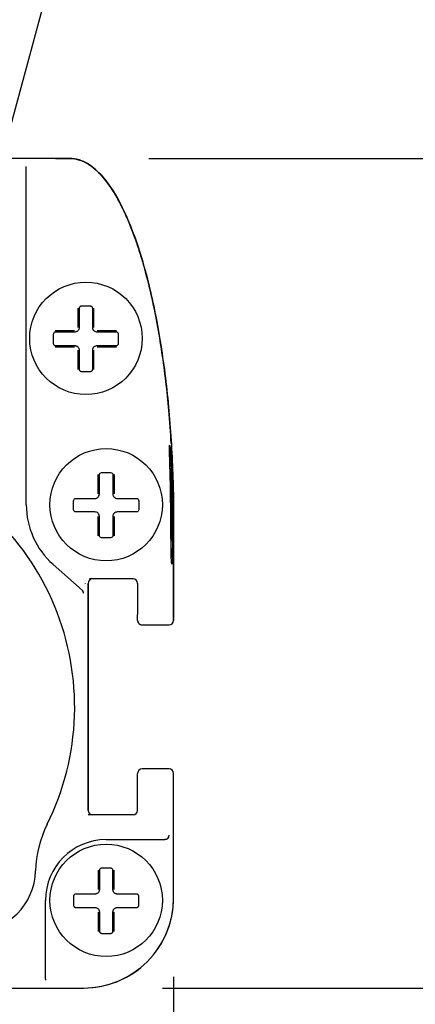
# Model space of a CAD drawing. Header units: inches. Extents: x 0 to 559, y 0 to 432.
# Tile 16 of 19: x 452 to 470, y 185 to 229. Entities that reach past the tile are written whole.
import ezdxf
from ezdxf import colors
from ezdxf.entities.mleader import LeaderData, LeaderLine
from ezdxf.math import Vec2, Vec3

# ---------------------------------------------------------------- set-up
doc = ezdxf.new("R2010")
doc.units = ezdxf.units.IN
doc.header["$LTSCALE"] = 10
doc.header["$MEASUREMENT"] = 0
doc.layers.add('TEXT', color=140, linetype='Continuous')
doc.dimstyles.get("Standard").update_dxf_attribs({"dimtxt": 5, "dimasz": 5, "dimexe": 2.5, "dimexo": 3.5, "dimgap": 1, "dimtad": 0, "dimtih": 1, "dimtoh": 1, "dimdec": 1, "dimzin": 0, "dimdsep": 46, "dimtxsty": 'Standard', "dimcen": 0, "dimadec": 0, "dimazin": 0, "dimtfac": 1, "dimtdec": 1, "dimtofl": 0, "dimtmove": 0, "dimatfit": 3, "dimfxl": 1, "dimtolj": 1, "dimtzin": 0, "dimarcsym": 0})

# ---------------------------------------------------------------- blocks, each defined once
blk = doc.blocks.new('*D12')
at = {"layer": 'DEFPOINTS', "color": 0, "transparency": 16777216}
for p in [(454.604, 222.902), (455.204, 186.002), (489.138, 186.002)]:
    blk.add_point(p, dxfattribs=at)
at = {"layer": 'TEXT', "color": 0, "lineweight": -2, "transparency": 16777216}
for p, q in [((458.104, 222.902), (491.638, 222.902)), ((489.138, 217.902), (489.138, 211.452)), ((489.138, 191.002), (489.138, 197.452)), ((458.704, 186.002), (491.638, 186.002))]:
    blk.add_line(p, q, dxfattribs=at)
at = {"layer": 'TEXT', "color": 0, "transparency": 16777216}
for points in [[(488.305, 217.902), (489.972, 217.902), (489.138, 222.902)], [(488.305, 191.002), (489.972, 191.002), (489.138, 186.002)]]:
    blk.add_solid(points, dxfattribs=at)
at = {"layer": 'TEXT', "color": 0, "transparency": 16777216, "char_height": 5, "attachment_point": 5}
for s, insert in [('\\A1;36.9', (489.138, 207.952)), ('\\A1;[1.45]', (489.138, 200.952))]:
    blk.add_mtext(s, dxfattribs=dict(at, insert=insert))
blk = doc.blocks.new('*D13')
at = {"layer": 'DEFPOINTS', "color": 0, "transparency": 16777216}
for p in [(426.904, 190.002), (459.204, 190.002), (426.904, 163.788)]:
    blk.add_point(p, dxfattribs=at)
at = {"layer": 'TEXT', "color": 0, "lineweight": -2, "transparency": 16777216}
for p, q in [((426.904, 186.502), (426.904, 161.288)), ((459.204, 186.502), (459.204, 161.288)), ((421.904, 163.788), (416.904, 163.788)), ((464.204, 163.788), (469.204, 163.788))]:
    blk.add_line(p, q, dxfattribs=at)
at = {"layer": 'TEXT', "color": 0, "transparency": 16777216}
for points in [[(421.904, 164.621), (421.904, 162.955), (426.904, 163.788)], [(464.204, 164.621), (464.204, 162.955), (459.204, 163.788)]]:
    blk.add_solid(points, dxfattribs=at)
at = {"layer": 'TEXT', "color": 0, "transparency": 16777216, "char_height": 5, "attachment_point": 5}
for s, insert in [('\\A1;32.3', (443.054, 167.288)), ('\\A1;[1.27]', (443.054, 160.288))]:
    blk.add_mtext(s, dxfattribs=dict(at, insert=insert))

msp = doc.modelspace()

# ---------------------------------------------------------------- linework, layer by layer
for p, q in [((454.604, 222.902), (431.504, 222.902)), ((453.954, 222.902), (454.604, 222.902)), ((452.654, 207.502), (452.654, 214.902)), ((459.077, 208.637), (459.071, 208.977)), ((459.079, 208.467), (459.084, 208.064)), ((454.854, 207.782), (455.704, 207.782)), ((456.704, 207.782), (457.554, 207.782)), ((459.086, 207.926), (459.101, 206.902)), ((459.11, 206.902), (459.095, 207.695)), ((459.149, 207.352), (459.116, 207.352)), ((455.704, 207.182), (454.854, 207.182)), ((457.554, 207.182), (456.704, 207.182)), ((459.101, 206.902), (459.101, 206.537)), ((459.106, 206.902), (459.106, 206.537)), ((459.11, 206.027), (459.11, 206.902)), ((459.115, 206.902), (459.115, 206.027)), ((459.204, 206.902), (459.204, 202.352)), ((459.204, 202.352), (459.204, 206.902)), ((459.101, 205.152), (459.123, 205.152)), ((455.139, 203.696), (453.843, 204.85)), ((457.404, 204.202), (455.467, 204.202)), ((455.139, 203.696), (455.193, 203.648)), ((455.405, 204.027), (455.404, 204.002)), ((455.404, 193.902), (455.404, 204.002)), ((455.404, 204.002), (455.404, 193.902)), ((457.604, 204.002), (457.604, 202.624)), ((457.604, 202.352), (457.604, 202.624)), ((457.604, 202.352), (457.604, 202.352)), ((457.804, 202.152), (459.004, 202.152)), ((457.604, 195.551), (457.604, 195.552)), ((457.604, 195.157), (457.604, 195.551)), ((459.004, 195.752), (457.804, 195.752)), ((459.204, 190.002), (459.204, 195.552)), ((459.204, 190.002), (459.204, 195.552)), ((457.604, 193.902), (457.604, 195.157)), ((455.404, 193.902), (455.404, 193.886)), ((457.404, 193.702), (455.406, 193.702)), ((456.204, 192.602), (458.806, 192.602)), ((458.86, 192.602), (458.806, 192.602)), ((455.704, 190.182), (454.854, 190.182)), ((457.554, 190.182), (456.704, 190.182)), ((453.504, 186.694), (453.504, 189.902)), ((454.854, 189.582), (455.704, 189.582)), ((456.704, 189.582), (457.554, 189.582)), ((453.504, 186.394), (453.504, 186.694)), ((453.504, 186.394), (453.504, 186.345)), ((430.904, 186.002), (455.204, 186.002))]:
    msp.add_line(p, q)
at = {"flags": 128}
for points in [[(459.168, 206.902), (459.164, 206.238), (459.156, 205.666), (459.147, 205.225), (459.135, 204.947), (459.123, 204.852), (459.111, 204.947), (459.099, 205.225), (459.09, 205.666), (459.082, 206.238), (459.078, 206.902)], [(459.163, 206.902), (459.158, 206.274), (459.15, 205.749), (459.14, 205.373), (459.129, 205.177), (459.117, 205.177), (459.105, 205.373), (459.096, 205.749), (459.088, 206.274), (459.083, 206.902)]]:
    msp.add_lwpolyline(points, dxfattribs=at)
for centre in [(455.304, 214.902), (456.204, 207.502), (456.204, 189.902)]:
    msp.add_circle(centre, 2.5)
for centre, radius, start, end in [((443.054, 198.502), 11.75, 333.6472, 71.3528), ((456.204, 207.502), 3.55, 180, 228.317), ((461.251, 206.499), 2.151, 179.001, 182.9981), ((456.956, 206.499), 2.15, 357.0007, 0.9988), ((461.26, 205.989), 2.15, 179.0012, 182.9993), ((456.964, 205.989), 2.151, 357.002, 0.999), ((457.404, 204.002), 0.2, 360, 90), ((455.006, 203.547), 0.2, 359.983, 48.3144), ((457.804, 202.352), 0.2, 180, 270), ((457.804, 195.552), 0.2, 90, 180), ((455.604, 193.902), 0.2, 180.0045, 270.0042), ((457.404, 193.902), 0.2, 270, 360), ((458.063, 191.066), 5, 153.6472, 178.3633), ((458.806, 192.802), 0.2, 270.0044, 0.0043), ((456.204, 189.902), 2.7, 90, 180), ((450.266, 191.289), 2.8, 271.6367, 358.3633), ((455.204, 190.002), 4, 270, 0)]:
    msp.add_arc(centre, radius, start, end)
for centre, major_axis, ratio, start_param, end_param in [((455.604, 204.002), (-0.2, 0), 0.999848, 4.712389, 6.283185), ((455.604, 204.002), (-0.2, 0), 0.999848, 4.712389, 6.283185), ((457.804, 202.352), (0, 0.2), 0.999391, 1.570796, 3.141593), ((459.004, 202.352), (0.089, -0.179), 0.999239, 5.819964, 7.390151), ((459.004, 202.352), (-0.089, 0.179), 0.999239, 2.678371, 4.248559), ((457.804, 195.551), (0, -0.2), 0.999391, 3.141593, 4.712389), ((459.004, 195.551), (-0.089, -0.179), 0.999239, 2.034627, 3.604814), ((459.004, 195.551), (0.089, 0.179), 0.999239, 5.176219, 6.746407), ((455.604, 193.902), (0.2, 0), 0.999848, 3.141593, 4.712389)]:
    msp.add_ellipse(centre, major_axis=major_axis, ratio=ratio, start_param=start_param, end_param=end_param)
for points, knots in [([(452.654, 214.902), (452.654, 215.611), (452.654, 216.32), (452.654, 217.731), (452.654, 218.434), (452.654, 219.47), (452.654, 219.813), (452.654, 220.487), (452.654, 220.819), (452.654, 221.457), (452.654, 221.766), (452.654, 222.167), (452.654, 222.29), (452.654, 222.481), (452.654, 222.546), (452.654, 222.549)], [0, 0, 0, 0, 0.25, 0.25, 0.5, 0.5, 0.625, 0.625, 0.75, 0.75, 0.875, 0.875, 0.9375, 0.9375, 1, 1, 1, 1]), ([(454.604, 222.902), (454.875, 222.902), (455.156, 222.818), (455.725, 222.451), (456.014, 222.168), (456.58, 221.388), (456.858, 220.892), (457.384, 219.696), (457.632, 218.996), (458.081, 217.434), (458.282, 216.572), (458.626, 214.742), (458.768, 213.776), (458.993, 211.806), (459.074, 210.804), (459.179, 208.822), (459.204, 207.844), (459.204, 206.902)], [0, 0, 0, 0, 0.125, 0.125, 0.25, 0.25, 0.375, 0.375, 0.5, 0.5, 0.625, 0.625, 0.75, 0.75, 0.875, 0.875, 1, 1, 1, 1]), ([(459.096, 210.23), (459.065, 210.72), (459.007, 211.642), (458.863, 212.991), (458.692, 214.28), (458.479, 215.565), (458.218, 216.842), (457.953, 217.894), (457.706, 218.725), (457.499, 219.347), (457.266, 219.964), (457, 220.575), (456.746, 221.072), (456.516, 221.459), (456.318, 221.756), (456.087, 222.056), (455.816, 222.347), (455.559, 222.561), (455.331, 222.704), (455.127, 222.804), (454.884, 222.884), (454.698, 222.896), (454.604, 222.902)], [0, 0, 0, 0, 0.104359, 0.196367, 0.28845, 0.380812, 0.473299, 0.565325, 0.611463, 0.65765, 0.704608, 0.751674, 0.799261, 0.823197, 0.847193, 0.875245, 0.903538, 0.931639, 0.946055, 0.960631, 0.979948, 1, 1, 1, 1]), ([(455.104, 216.332), (455.095, 216.332), (455.077, 216.33), (455.052, 216.319), (455.029, 216.301), (455.008, 216.272), (455.005, 216.247), (455.004, 216.232)], [0, 0, 0, 0, 0.156941, 0.319971, 0.491709, 0.71048, 1, 1, 1, 1]), ([(455.004, 216.232), (455.004, 216.177), (455.004, 216.066), (455.004, 215.897), (455.004, 215.727), (455.004, 215.556), (455.004, 215.44), (455.004, 215.382)], [0, 0, 0, 0, 0.200354, 0.4001771, 0.5998229, 0.799646, 1, 1, 1, 1]), ([(455.604, 216.232), (455.603, 216.242), (455.601, 216.26), (455.59, 216.284), (455.572, 216.307), (455.544, 216.328), (455.517, 216.331), (455.504, 216.332)], [0, 0, 0, 0, 0.200133, 0.370401, 0.511222, 0.762275, 1, 1, 1, 1]), ([(455.604, 215.382), (455.604, 215.44), (455.604, 215.556), (455.604, 215.727), (455.604, 215.897), (455.604, 216.066), (455.604, 216.177), (455.604, 216.232)], [0, 0, 0, 0, 0.200354, 0.400177, 0.599823, 0.799646, 1, 1, 1, 1]), ([(453.954, 215.182), (453.944, 215.181), (453.925, 215.18), (453.902, 215.169), (453.879, 215.151), (453.858, 215.122), (453.855, 215.095), (453.854, 215.082)], [0, 0, 0, 0, 0.201263, 0.371632, 0.511496, 0.762985, 1, 1, 1, 1]), ([(454.804, 215.182), (454.746, 215.182), (454.63, 215.182), (454.458, 215.182), (454.288, 215.182), (454.12, 215.182), (454.009, 215.182), (453.954, 215.182)], [0, 0, 0, 0, 0.2003545, 0.4001774, 0.5998226, 0.7996455, 1, 1, 1, 1]), ([(455.004, 215.382), (455.003, 215.367), (455.001, 215.338), (454.985, 215.295), (454.961, 215.257), (454.93, 215.225), (454.891, 215.201), (454.849, 215.185), (454.819, 215.183), (454.804, 215.182)], [0, 0, 0, 0, 0.142421, 0.284832, 0.427327, 0.569998, 0.71294, 0.856243, 1, 1, 1, 1]), ([(455.804, 215.182), (455.789, 215.183), (455.759, 215.185), (455.716, 215.201), (455.677, 215.225), (455.646, 215.257), (455.622, 215.295), (455.606, 215.338), (455.604, 215.367), (455.604, 215.382)], [0, 0, 0, 0, 0.143757, 0.28706, 0.430002, 0.572673, 0.715168, 0.857579, 1, 1, 1, 1]), ([(456.654, 215.182), (456.598, 215.182), (456.487, 215.182), (456.319, 215.182), (456.149, 215.182), (455.977, 215.182), (455.861, 215.182), (455.804, 215.182)], [0, 0, 0, 0, 0.200355, 0.400177, 0.599823, 0.799645, 1, 1, 1, 1]), ([(456.754, 215.082), (456.753, 215.091), (456.752, 215.109), (456.741, 215.134), (456.722, 215.157), (456.693, 215.177), (456.668, 215.181), (456.654, 215.182)], [0, 0, 0, 0, 0.156358, 0.319284, 0.491429, 0.709188, 1, 1, 1, 1]), ([(453.854, 214.682), (453.854, 214.674), (453.856, 214.656), (453.866, 214.631), (453.885, 214.608), (453.914, 214.587), (453.939, 214.584), (453.954, 214.582)], [0, 0, 0, 0, 0.157071, 0.319968, 0.491427, 0.710849, 1, 1, 1, 1]), ([(456.654, 214.582), (456.663, 214.583), (456.682, 214.585), (456.705, 214.596), (456.728, 214.613), (456.749, 214.642), (456.752, 214.669), (456.754, 214.682)], [0, 0, 0, 0, 0.199828, 0.370166, 0.511471, 0.762215, 1, 1, 1, 1]), ([(453.954, 214.582), (454.009, 214.582), (454.12, 214.582), (454.288, 214.582), (454.458, 214.582), (454.63, 214.582), (454.746, 214.582), (454.804, 214.582)], [0, 0, 0, 0, 0.200355, 0.400178, 0.599822, 0.799645, 1, 1, 1, 1]), ([(454.804, 214.582), (454.818, 214.581), (454.848, 214.579), (454.891, 214.564), (454.929, 214.54), (454.961, 214.508), (454.985, 214.47), (455.001, 214.427), (455.003, 214.397), (455.004, 214.382)], [0, 0, 0, 0, 0.142464, 0.284891, 0.427382, 0.570039, 0.712961, 0.856248, 1, 1, 1, 1]), ([(455.004, 214.382), (455.004, 214.324), (455.004, 214.209), (455.004, 214.037), (455.004, 213.867), (455.004, 213.698), (455.004, 213.588), (455.004, 213.532)], [0, 0, 0, 0, 0.200356, 0.400178, 0.599822, 0.799644, 1, 1, 1, 1]), ([(455.604, 214.382), (455.605, 214.397), (455.606, 214.427), (455.622, 214.47), (455.646, 214.508), (455.678, 214.54), (455.716, 214.564), (455.759, 214.579), (455.789, 214.581), (455.804, 214.582)], [0, 0, 0, 0, 0.143752, 0.287039, 0.429961, 0.572618, 0.715109, 0.857536, 1, 1, 1, 1]), ([(455.604, 213.532), (455.604, 213.588), (455.604, 213.698), (455.604, 213.867), (455.604, 214.037), (455.604, 214.209), (455.604, 214.324), (455.604, 214.382)], [0, 0, 0, 0, 0.200356, 0.400178, 0.599822, 0.799644, 1, 1, 1, 1]), ([(455.804, 214.582), (455.861, 214.582), (455.977, 214.582), (456.149, 214.582), (456.319, 214.582), (456.487, 214.582), (456.598, 214.582), (456.654, 214.582)], [0, 0, 0, 0, 0.200355, 0.400178, 0.599822, 0.799645, 1, 1, 1, 1]), ([(455.004, 213.532), (455.004, 213.522), (455.006, 213.504), (455.017, 213.481), (455.035, 213.458), (455.063, 213.437), (455.09, 213.434), (455.104, 213.432)], [0, 0, 0, 0, 0.200887, 0.371336, 0.511772, 0.76292, 1, 1, 1, 1]), ([(455.504, 213.432), (455.512, 213.433), (455.53, 213.434), (455.555, 213.445), (455.578, 213.463), (455.599, 213.493), (455.602, 213.518), (455.604, 213.532)], [0, 0, 0, 0, 0.15646, 0.319255, 0.491156, 0.709581, 1, 1, 1, 1]), ([(459.078, 206.902), (459.077, 207.097), (459.076, 207.294), (459.071, 207.69), (459.069, 207.891), (459.059, 208.47), (459.05, 208.838), (459.037, 209.303), (459.033, 209.447), (459.026, 209.694), (459.024, 209.8), (459.02, 209.974), (459.02, 210.04), (459.022, 210.129), (459.024, 210.152), (459.031, 210.152), (459.035, 210.129), (459.047, 210.041), (459.054, 209.974), (459.078, 209.716), (459.096, 209.461), (459.122, 208.996), (459.13, 208.825), (459.144, 208.468), (459.15, 208.281), (459.16, 207.89), (459.164, 207.693), (459.168, 207.297), (459.169, 207.097), (459.168, 206.902)], [0, 0, 0, 0, 0.0625, 0.0625, 0.125, 0.125, 0.25, 0.25, 0.3125, 0.3125, 0.375, 0.375, 0.4375, 0.4375, 0.5, 0.5, 0.5625, 0.5625, 0.625, 0.625, 0.75, 0.75, 0.8125, 0.8125, 0.875, 0.875, 0.9375, 0.9375, 1, 1, 1, 1]), ([(459.083, 206.902), (459.082, 207.076), (459.081, 207.253), (459.078, 207.61), (459.075, 207.792), (459.07, 208.141), (459.067, 208.312), (459.06, 208.64), (459.056, 208.793), (459.05, 209.076), (459.047, 209.206), (459.042, 209.432), (459.04, 209.53), (459.037, 209.689), (459.037, 209.749), (459.039, 209.83), (459.041, 209.852), (459.044, 209.852)], [0, 0, 0, 0, 0.125, 0.125, 0.25, 0.25, 0.375, 0.375, 0.5, 0.5, 0.625, 0.625, 0.75, 0.75, 0.875, 0.875, 1, 1, 1, 1]), ([(459.044, 209.852), (459.047, 209.852), (459.051, 209.831), (459.062, 209.75), (459.068, 209.689), (459.081, 209.531), (459.089, 209.435), (459.103, 209.206), (459.111, 209.079), (459.125, 208.796), (459.132, 208.64), (459.144, 208.315), (459.149, 208.144), (459.157, 207.792), (459.16, 207.614), (459.163, 207.257), (459.163, 207.076), (459.163, 206.902)], [0, 0, 0, 0, 0.125, 0.125, 0.25, 0.25, 0.375, 0.375, 0.5, 0.5, 0.625, 0.625, 0.75, 0.75, 0.875, 0.875, 1, 1, 1, 1]), ([(459.204, 206.902), (459.201, 207.222), (459.195, 208.182), (459.171, 209.193), (459.121, 209.882), (459.118, 209.932)], [0, 0, 0, 0, 0.316635, 0.94998, 1, 1, 1, 1]), ([(459.071, 208.977), (459.07, 208.993), (459.07, 209.01), (459.069, 209.026), (459.069, 209.042), (459.068, 209.057), (459.068, 209.07), (459.068, 209.083), (459.067, 209.095), (459.067, 209.104), (459.067, 209.113), (459.067, 209.119), (459.067, 209.123), (459.067, 209.125), (459.068, 209.127), (459.068, 209.127)], [0, 0, 0, 0, 0.0000504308, 0.0000504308, 0.0000504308, 0.0001008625, 0.0001008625, 0.0001008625, 0.0001512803, 0.0001512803, 0.0001512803, 0.0002016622, 0.0002016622, 0.0002016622, 0.0002344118, 0.0002344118, 0.0002344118, 0.0002344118]), ([(459.068, 209.127), (459.068, 209.127), (459.068, 209.124), (459.069, 209.118), (459.069, 209.113), (459.07, 209.104), (459.071, 209.094), (459.071, 209.083), (459.072, 209.07), (459.073, 209.056), (459.073, 209.042), (459.074, 209.026), (459.075, 209.01), (459.075, 208.999), (459.076, 208.988), (459.076, 208.977)], [0, 0, 0, 0, 0.0000503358, 0.0000503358, 0.0000503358, 0.0001006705, 0.0001006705, 0.0001006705, 0.0001510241, 0.0001510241, 0.0001510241, 0.0002014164, 0.0002014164, 0.0002014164, 0.0002344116, 0.0002344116, 0.0002344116, 0.0002344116]), ([(455.849, 207.988), (455.849, 208.053), (455.849, 208.199), (455.85, 208.409), (455.849, 208.632), (455.849, 208.772), (455.849, 208.848)], [0, 0, 0, 0, 0.2215993, 0.4999991, 0.7288004, 1, 1, 1, 1]), ([(455.904, 208.832), (455.904, 208.857), (455.913, 208.883), (455.95, 208.921), (455.977, 208.932), (456.004, 208.932)], [0, 0, 0, 0, 0.5, 0.5, 1, 1, 1, 1]), ([(456.404, 208.932), (456.43, 208.932), (456.457, 208.921), (456.493, 208.883), (456.504, 208.857), (456.504, 208.832)], [0, 0, 0, 0, 0.5, 0.5, 1, 1, 1, 1]), ([(456.558, 208.848), (456.558, 208.796), (456.558, 208.698), (456.558, 208.556), (456.558, 208.386), (456.558, 208.199), (456.558, 208.053), (456.558, 207.988)], [0, 0, 0, 0, 0.18549, 0.352157, 0.500017, 0.778392, 1, 1, 1, 1]), ([(459.079, 208.467), (459.078, 208.483), (459.078, 208.5), (459.078, 208.516), (459.077, 208.532), (459.077, 208.547), (459.077, 208.56), (459.076, 208.573), (459.076, 208.585), (459.076, 208.594), (459.076, 208.603), (459.076, 208.609), (459.077, 208.613), (459.077, 208.615), (459.077, 208.617), (459.077, 208.617)], [0, 0, 0, 0, 0.000050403, 0.000050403, 0.000050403, 0.0001008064, 0.0001008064, 0.0001008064, 0.0001512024, 0.0001512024, 0.0001512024, 0.0002015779, 0.0002015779, 0.0002015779, 0.0002343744, 0.0002343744, 0.0002343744, 0.0002343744]), ([(459.077, 208.617), (459.077, 208.617), (459.078, 208.614), (459.078, 208.608), (459.079, 208.603), (459.079, 208.594), (459.08, 208.584), (459.08, 208.573), (459.081, 208.56), (459.081, 208.546), (459.082, 208.532), (459.082, 208.516), (459.083, 208.5), (459.083, 208.489), (459.084, 208.478), (459.084, 208.467)], [0, 0, 0, 0, 0.0000503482, 0.0000503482, 0.0000503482, 0.0001006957, 0.0001006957, 0.0001006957, 0.0001510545, 0.0001510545, 0.0001510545, 0.000201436, 0.000201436, 0.000201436, 0.0002343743, 0.0002343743, 0.0002343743, 0.0002343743]), ([(454.754, 207.682), (454.754, 207.709), (454.765, 207.736), (454.802, 207.772), (454.828, 207.782), (454.854, 207.782)], [0, 0, 0, 0, 0.5, 0.5, 1, 1, 1, 1]), ([(455.704, 207.782), (455.755, 207.782), (455.808, 207.804), (455.882, 207.878), (455.904, 207.93), (455.904, 207.982)], [0, 0, 0, 0, 0.5, 0.5, 1, 1, 1, 1]), ([(456.504, 207.982), (456.504, 207.93), (456.525, 207.878), (456.599, 207.804), (456.652, 207.782), (456.704, 207.782)], [0, 0, 0, 0, 0.5, 0.5, 1, 1, 1, 1]), ([(457.554, 207.782), (457.579, 207.782), (457.605, 207.773), (457.642, 207.736), (457.654, 207.709), (457.654, 207.682)], [0, 0, 0, 0, 0.5, 0.5, 1, 1, 1, 1]), ([(459.083, 207.902), (459.083, 207.918), (459.082, 207.935), (459.082, 207.951), (459.082, 207.967), (459.082, 207.982), (459.082, 207.995), (459.082, 208.008), (459.082, 208.02), (459.082, 208.029), (459.082, 208.038), (459.082, 208.044), (459.082, 208.048), (459.082, 208.05), (459.082, 208.052), (459.083, 208.052)], [0, 0, 0, 0, 0.0000503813, 0.0000503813, 0.0000503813, 0.0001007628, 0.0001007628, 0.0001007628, 0.0001511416, 0.0001511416, 0.0001511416, 0.0002015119, 0.0002015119, 0.0002015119, 0.0002343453, 0.0002343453, 0.0002343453, 0.0002343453]), ([(459.083, 208.052), (459.083, 208.052), (459.083, 208.049), (459.084, 208.043), (459.084, 208.038), (459.085, 208.029), (459.085, 208.019), (459.085, 208.008), (459.086, 207.995), (459.086, 207.981), (459.087, 207.967), (459.087, 207.951), (459.087, 207.935), (459.088, 207.924), (459.088, 207.913), (459.088, 207.902)], [0, 0, 0, 0, 0.000050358, 0.000050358, 0.000050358, 0.0001007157, 0.0001007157, 0.0001007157, 0.0001510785, 0.0001510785, 0.0001510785, 0.0002014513, 0.0002014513, 0.0002014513, 0.0002343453, 0.0002343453, 0.0002343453, 0.0002343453]), ([(459.083, 207.902), (459.085, 207.768), (459.089, 207.502), (459.091, 207.235), (459.092, 207.102)], [0, 0, 0, 0, 0.499744, 1, 1, 1, 1]), ([(459.097, 207.102), (459.096, 207.235), (459.095, 207.502), (459.09, 207.768), (459.088, 207.902)], [0, 0, 0, 0, 0.5002538, 1, 1, 1, 1]), ([(459.108, 207.802), (459.108, 207.785), (459.108, 207.768), (459.109, 207.752), (459.109, 207.736), (459.109, 207.721), (459.11, 207.708), (459.11, 207.695), (459.11, 207.683), (459.111, 207.674), (459.111, 207.666), (459.112, 207.659), (459.112, 207.655), (459.112, 207.653), (459.112, 207.652), (459.113, 207.652)], [0, 0, 0, 0, 0.0000503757, 0.0000503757, 0.0000503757, 0.0001007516, 0.0001007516, 0.0001007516, 0.0001511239, 0.0001511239, 0.0001511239, 0.0002014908, 0.0002014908, 0.0002014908, 0.0002343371, 0.0002343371, 0.0002343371, 0.0002343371]), ([(459.146, 207.652), (459.146, 207.652), (459.147, 207.649), (459.147, 207.643), (459.148, 207.638), (459.148, 207.629), (459.148, 207.619), (459.149, 207.608), (459.149, 207.595), (459.149, 207.581), (459.15, 207.567), (459.15, 207.551), (459.15, 207.535), (459.15, 207.524), (459.15, 207.513), (459.151, 207.502)], [0, 0, 0, 0, 0.0000503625, 0.0000503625, 0.0000503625, 0.0001007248, 0.0001007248, 0.0001007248, 0.0001510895, 0.0001510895, 0.0001510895, 0.0002014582, 0.0002014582, 0.0002014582, 0.000234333, 0.000234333, 0.000234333, 0.000234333]), ([(454.854, 207.182), (454.828, 207.182), (454.803, 207.192), (454.765, 207.229), (454.754, 207.256), (454.754, 207.282)], [0, 0, 0, 0, 0.5, 0.5, 1, 1, 1, 1]), ([(457.654, 207.282), (457.654, 207.256), (457.642, 207.229), (457.605, 207.192), (457.579, 207.182), (457.554, 207.182)], [0, 0, 0, 0, 0.5, 0.5, 1, 1, 1, 1]), ([(459.116, 207.352), (459.115, 207.352), (459.115, 207.349), (459.115, 207.343), (459.115, 207.338), (459.115, 207.329), (459.114, 207.319), (459.114, 207.308), (459.114, 207.295), (459.114, 207.281), (459.114, 207.267), (459.114, 207.251), (459.114, 207.235), (459.114, 207.224), (459.114, 207.213), (459.114, 207.202)], [0, 0, 0, 0, 0.0000503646, 0.0000503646, 0.0000503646, 0.0001007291, 0.0001007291, 0.0001007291, 0.0001510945, 0.0001510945, 0.0001510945, 0.0002014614, 0.0002014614, 0.0002014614, 0.0002343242, 0.0002343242, 0.0002343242, 0.0002343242]), ([(459.151, 207.502), (459.151, 207.485), (459.151, 207.468), (459.151, 207.452), (459.151, 207.436), (459.151, 207.421), (459.151, 207.408), (459.151, 207.395), (459.151, 207.383), (459.151, 207.374), (459.15, 207.366), (459.15, 207.359), (459.15, 207.355), (459.15, 207.353), (459.15, 207.352), (459.149, 207.352)], [0, 0, 0, 0, 0.0000503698, 0.0000503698, 0.0000503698, 0.0001007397, 0.0001007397, 0.0001007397, 0.0001511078, 0.0001511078, 0.0001511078, 0.0002014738, 0.0002014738, 0.0002014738, 0.0002343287, 0.0002343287, 0.0002343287, 0.0002343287]), ([(455.904, 206.982), (455.904, 207.034), (455.882, 207.087), (455.808, 207.161), (455.755, 207.182), (455.704, 207.182)], [0, 0, 0, 0, 0.5, 0.5, 1, 1, 1, 1]), ([(455.849, 206.116), (455.849, 206.168), (455.849, 206.266), (455.849, 206.408), (455.849, 206.578), (455.849, 206.765), (455.849, 206.911), (455.849, 206.976)], [0, 0, 0, 0, 0.1850331, 0.3517011, 0.5000171, 0.7777836, 1, 1, 1, 1]), ([(456.704, 207.182), (456.652, 207.182), (456.599, 207.161), (456.525, 207.086), (456.504, 207.034), (456.504, 206.982)], [0, 0, 0, 0, 0.5, 0.5, 1, 1, 1, 1]), ([(456.558, 206.976), (456.558, 206.911), (456.558, 206.765), (456.558, 206.554), (456.558, 206.332), (456.558, 206.192), (456.558, 206.116)], [0, 0, 0, 0, 0.222208, 0.499999, 0.729314, 1, 1, 1, 1]), ([(459.094, 206.952), (459.094, 206.952), (459.094, 206.955), (459.094, 206.96), (459.093, 206.966), (459.093, 206.974), (459.093, 206.984), (459.093, 206.995), (459.092, 207.008), (459.092, 207.022), (459.092, 207.036), (459.092, 207.052), (459.092, 207.069), (459.092, 207.079), (459.092, 207.091), (459.092, 207.102)], [0, 0, 0, 0, 0.0000503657, 0.0000503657, 0.0000503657, 0.0001007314, 0.0001007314, 0.0001007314, 0.000151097, 0.000151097, 0.000151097, 0.0002014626, 0.0002014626, 0.0002014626, 0.0002343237, 0.0002343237, 0.0002343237, 0.0002343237]), ([(459.097, 207.102), (459.097, 207.085), (459.097, 207.068), (459.097, 207.052), (459.097, 207.036), (459.097, 207.021), (459.096, 207.008), (459.096, 206.995), (459.096, 206.983), (459.096, 206.974), (459.096, 206.966), (459.095, 206.959), (459.095, 206.955), (459.095, 206.953), (459.095, 206.952), (459.094, 206.952)], [0, 0, 0, 0, 0.0000503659, 0.0000503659, 0.0000503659, 0.0001007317, 0.0001007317, 0.0001007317, 0.0001510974, 0.0001510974, 0.0001510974, 0.000201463, 0.000201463, 0.000201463, 0.0002343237, 0.0002343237, 0.0002343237, 0.0002343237]), ([(456.004, 206.032), (455.977, 206.032), (455.95, 206.044), (455.914, 206.081), (455.904, 206.107), (455.904, 206.132)], [0, 0, 0, 0, 0.5, 0.5, 1, 1, 1, 1]), ([(456.504, 206.132), (456.504, 206.107), (456.494, 206.081), (456.457, 206.044), (456.43, 206.032), (456.404, 206.032)], [0, 0, 0, 0, 0.5, 0.5, 1, 1, 1, 1]), ([(456.004, 191.332), (455.995, 191.332), (455.977, 191.33), (455.952, 191.319), (455.929, 191.301), (455.908, 191.272), (455.905, 191.247), (455.904, 191.232)], [0, 0, 0, 0, 0.156941, 0.319971, 0.491709, 0.71048, 1, 1, 1, 1]), ([(455.904, 191.232), (455.904, 191.177), (455.904, 191.066), (455.904, 190.897), (455.904, 190.727), (455.904, 190.556), (455.904, 190.44), (455.904, 190.382)], [0, 0, 0, 0, 0.200354, 0.400177, 0.599823, 0.799646, 1, 1, 1, 1]), ([(456.504, 191.232), (456.503, 191.242), (456.501, 191.26), (456.49, 191.284), (456.472, 191.307), (456.444, 191.328), (456.417, 191.331), (456.404, 191.332)], [0, 0, 0, 0, 0.2001327, 0.370401, 0.5112222, 0.7622751, 1, 1, 1, 1]), ([(456.504, 190.382), (456.504, 190.44), (456.504, 190.556), (456.504, 190.727), (456.504, 190.897), (456.504, 191.066), (456.504, 191.177), (456.504, 191.232)], [0, 0, 0, 0, 0.200354, 0.4001771, 0.5998229, 0.799646, 1, 1, 1, 1]), ([(454.854, 190.182), (454.844, 190.181), (454.825, 190.18), (454.802, 190.169), (454.779, 190.151), (454.758, 190.122), (454.755, 190.095), (454.754, 190.082)], [0, 0, 0, 0, 0.201263, 0.371632, 0.511496, 0.762985, 1, 1, 1, 1]), ([(455.904, 190.382), (455.903, 190.367), (455.901, 190.338), (455.885, 190.295), (455.861, 190.257), (455.83, 190.225), (455.791, 190.201), (455.749, 190.185), (455.719, 190.183), (455.704, 190.182)], [0, 0, 0, 0, 0.142421, 0.284832, 0.427327, 0.569998, 0.71294, 0.856243, 1, 1, 1, 1]), ([(456.704, 190.182), (456.689, 190.183), (456.659, 190.185), (456.616, 190.201), (456.577, 190.225), (456.546, 190.257), (456.522, 190.295), (456.506, 190.338), (456.504, 190.367), (456.504, 190.382)], [0, 0, 0, 0, 0.143757, 0.28706, 0.430002, 0.572673, 0.715168, 0.857579, 1, 1, 1, 1]), ([(457.654, 190.082), (457.653, 190.091), (457.652, 190.109), (457.641, 190.134), (457.622, 190.157), (457.593, 190.177), (457.568, 190.181), (457.554, 190.182)], [0, 0, 0, 0, 0.156358, 0.319284, 0.491429, 0.709188, 1, 1, 1, 1]), ([(454.754, 189.682), (454.754, 189.674), (454.756, 189.656), (454.766, 189.631), (454.785, 189.608), (454.814, 189.587), (454.839, 189.584), (454.854, 189.582)], [0, 0, 0, 0, 0.157071, 0.319968, 0.491427, 0.710849, 1, 1, 1, 1]), ([(455.204, 186.002), (455.675, 186.002), (456.184, 186.088), (457.168, 186.477), (457.641, 186.783), (458.422, 187.564), (458.728, 188.037), (459.118, 189.022), (459.204, 189.53), (459.204, 190.002)], [0, 0, 0, 0, 0.25, 0.25, 0.5, 0.5, 0.75, 0.75, 1, 1, 1, 1]), ([(457.554, 189.582), (457.563, 189.583), (457.582, 189.585), (457.605, 189.596), (457.628, 189.613), (457.649, 189.642), (457.652, 189.669), (457.654, 189.682)], [0, 0, 0, 0, 0.199828, 0.370166, 0.511471, 0.762215, 1, 1, 1, 1]), ([(455.704, 189.582), (455.718, 189.581), (455.748, 189.579), (455.791, 189.564), (455.829, 189.54), (455.861, 189.508), (455.885, 189.47), (455.901, 189.427), (455.903, 189.397), (455.904, 189.382)], [0, 0, 0, 0, 0.142464, 0.284891, 0.427382, 0.570039, 0.712961, 0.856248, 1, 1, 1, 1]), ([(455.904, 189.382), (455.904, 189.324), (455.904, 189.209), (455.904, 189.037), (455.904, 188.867), (455.904, 188.698), (455.904, 188.588), (455.904, 188.532)], [0, 0, 0, 0, 0.200356, 0.400178, 0.599822, 0.799644, 1, 1, 1, 1]), ([(456.504, 189.382), (456.505, 189.397), (456.506, 189.427), (456.522, 189.47), (456.546, 189.508), (456.578, 189.54), (456.616, 189.564), (456.659, 189.579), (456.689, 189.581), (456.704, 189.582)], [0, 0, 0, 0, 0.143752, 0.287039, 0.429961, 0.572618, 0.715109, 0.857536, 1, 1, 1, 1]), ([(456.504, 188.532), (456.504, 188.588), (456.504, 188.698), (456.504, 188.867), (456.504, 189.037), (456.504, 189.209), (456.504, 189.324), (456.504, 189.382)], [0, 0, 0, 0, 0.200356, 0.400178, 0.599822, 0.799644, 1, 1, 1, 1]), ([(455.904, 188.532), (455.904, 188.522), (455.906, 188.504), (455.917, 188.481), (455.935, 188.458), (455.963, 188.437), (455.99, 188.434), (456.004, 188.432)], [0, 0, 0, 0, 0.200887, 0.371336, 0.511772, 0.76292, 1, 1, 1, 1]), ([(456.404, 188.432), (456.412, 188.433), (456.43, 188.434), (456.455, 188.445), (456.478, 188.463), (456.499, 188.493), (456.502, 188.518), (456.504, 188.532)], [0, 0, 0, 0, 0.15646, 0.319255, 0.491156, 0.709581, 1, 1, 1, 1])]:
    msp.add_open_spline(points, degree=3, knots=knots)
for points in [[(454.949, 216.248), (454.949, 215.97), (454.949, 215.68), (454.949, 215.388)], [(455.304, 216.332), (455.27, 216.332), (455.203, 216.332), (455.137, 216.332), (455.104, 216.332)], [(455.504, 216.332), (455.47, 216.332), (455.404, 216.332), (455.337, 216.332), (455.304, 216.332)], [(455.658, 215.388), (455.658, 215.68), (455.658, 215.97), (455.658, 216.248)], [(453.854, 215.082), (453.854, 215.016), (453.854, 214.882), (453.854, 214.749), (453.854, 214.682)], [(454.798, 215.236), (454.505, 215.236), (454.216, 215.236), (453.937, 215.236)], [(456.67, 215.236), (456.391, 215.236), (456.102, 215.236), (455.81, 215.236)], [(456.754, 214.682), (456.754, 214.749), (456.754, 214.882), (456.754, 215.016), (456.754, 215.082)], [(453.937, 214.528), (454.216, 214.528), (454.505, 214.528), (454.798, 214.528)], [(454.949, 214.376), (454.949, 214.084), (454.949, 213.794), (454.949, 213.516)], [(455.658, 213.516), (455.658, 213.794), (455.658, 214.084), (455.658, 214.376)], [(455.81, 214.528), (456.102, 214.528), (456.391, 214.528), (456.67, 214.528)], [(455.104, 213.432), (455.17, 213.432), (455.304, 213.432), (455.437, 213.432), (455.504, 213.432)], [(459.076, 208.977), (459.091, 208.585), (459.101, 208.193), (459.108, 207.802)], [(455.904, 207.982), (455.904, 208.271), (455.904, 208.557), (455.904, 208.832)], [(456.004, 208.932), (456.07, 208.932), (456.137, 208.932), (456.204, 208.932)], [(456.204, 208.932), (456.27, 208.932), (456.337, 208.932), (456.404, 208.932)], [(456.504, 208.832), (456.504, 208.557), (456.504, 208.271), (456.504, 207.982)], [(459.084, 208.467), (459.099, 207.945), (459.106, 207.423), (459.106, 206.902)], [(454.754, 207.282), (454.754, 207.415), (454.754, 207.549), (454.754, 207.682)], [(457.654, 207.682), (457.654, 207.549), (457.654, 207.415), (457.654, 207.282)], [(459.114, 207.202), (459.115, 207.102), (459.115, 207.002), (459.115, 206.902)], [(455.904, 206.132), (455.904, 206.407), (455.904, 206.694), (455.904, 206.982)], [(456.504, 206.982), (456.504, 206.694), (456.504, 206.407), (456.504, 206.132)], [(456.404, 206.032), (456.27, 206.032), (456.137, 206.032), (456.004, 206.032)], [(455.268, 204.014), (455.267, 204.01), (455.267, 204.006), (455.267, 204.002)], [(455.849, 191.248), (455.849, 190.97), (455.849, 190.68), (455.849, 190.388)], [(456.204, 191.332), (456.17, 191.332), (456.103, 191.332), (456.037, 191.332), (456.004, 191.332)], [(456.404, 191.332), (456.37, 191.332), (456.304, 191.332), (456.237, 191.332), (456.204, 191.332)], [(456.558, 190.388), (456.558, 190.68), (456.558, 190.97), (456.558, 191.248)], [(454.754, 190.082), (454.754, 190.016), (454.754, 189.882), (454.754, 189.749), (454.754, 189.682)], [(457.654, 189.682), (457.654, 189.749), (457.654, 189.882), (457.654, 190.016), (457.654, 190.082)], [(455.849, 189.376), (455.849, 189.084), (455.849, 188.794), (455.849, 188.516)], [(456.558, 188.516), (456.558, 188.794), (456.558, 189.084), (456.558, 189.376)], [(456.004, 188.432), (456.07, 188.432), (456.204, 188.432), (456.337, 188.432), (456.404, 188.432)]]:
    msp.add_open_spline(points, degree=3)

# ---------------------------------------------------------------- dimensions: what is measured, and where the dimension line sits
at = {"layer": 'TEXT'}
dim = msp.add_linear_dim(base=(489.138, 186.002), p1=(454.604, 222.902), p2=(455.204, 186.002), angle=90, dimstyle='Standard', override={"dimpost": '\\X'}, dxfattribs=at)
dim.commit()
dim.dimension.update_dxf_attribs({"geometry": '*D12', "text_midpoint": (489.138, 204.452)})
dim = msp.add_linear_dim(base=(426.904, 163.788), p1=(459.204, 190.002), p2=(426.904, 190.002), dimstyle='Standard', override={"dimpost": '\\X'}, dxfattribs=at)
dim.commit()
dim.dimension.update_dxf_attribs({"geometry": '*D13', "text_midpoint": (443.054, 163.788)})

# ---------------------------------------------------------------- leaders
ml = msp.add_multileader_mtext('Standard', dxfattribs=at)
ml.set_content('M12 4 POLE\\PCONNECTOR', color=256)
ml.set_leader_properties()
ml.build(insert=Vec2(0, 0))
ml.multileader.update_dxf_attribs({"text_left_attachment_type": 2, "text_right_attachment_type": 2, "dogleg_length": 4, "arrow_head_size": 6.5})
ctx = ml.context
ctx.base_point, ctx.char_height, ctx.arrow_head_size, ctx.landing_gap_size, ctx.plane_origin = Vec3(462.963, 250.081), 6, 6.5, 3, Vec3(446.177, 203.194)
ctx.left_attachment, ctx.right_attachment = 2, 2
notes = []
notes.append((ctx, [(0, (1, 1, 0), (458.963, 250.081), (1, 0), 4, [(0, [(446.177, 203.194)], 0, [])])]))
ctx.mtext.insert, ctx.mtext.flow_direction = Vec3(465.963, 258.081), 5
for ctx, leaders in notes:
    for number, flags, end, landing, length, lines in leaders:
        leader = LeaderData()
        leader.index, (leader.has_last_leader_line, leader.has_dogleg_vector, leader.attachment_direction) = number, flags
        leader.last_leader_point, leader.dogleg_vector, leader.dogleg_length = Vec3(end), Vec3(landing), length
        for number, points, colour, breaks in lines:
            line = LeaderLine()
            line.index, line.vertices, line.color, line.breaks = number, Vec3.list(points), colors.encode_raw_color(colour), breaks
            leader.lines.append(line)
        ctx.leaders.append(leader)

doc.saveas('drawing.dxf')
